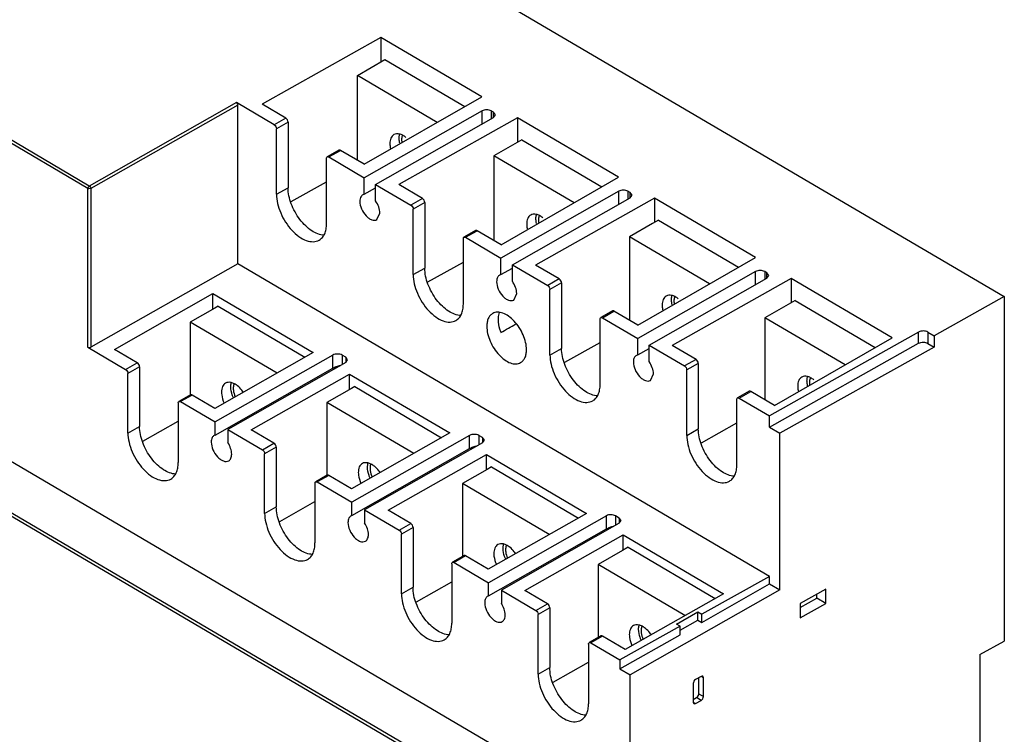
# Model space of a CAD drawing. Header units: millimetres. Extents: x 46 to 356, y 131 to 430.
# Tile 3 of 3: x 204 to 356, y 218 to 327. Entities that reach past the tile are written whole.
import ezdxf

# ---------------------------------------------------------------- set-up
doc = ezdxf.new("R2010")
doc.units = ezdxf.units.MM
doc.header["$LTSCALE"] = 36.473453
doc.layers.get('0').update_dxf_attribs({"linetype": 'CONTINUOUS'})

msp = doc.modelspace()

# ---------------------------------------------------------------- linework, layer by layer
at = {"color": 7}
for p, q in [((109.55, 429.55), (355.88, 284.83)), ((215.19, 301.83), (53.19, 397.01)), ((214.97, 301.47), (52.97, 396.64)), ((260.03, 324.66), (241.75, 314.4)), ((260.03, 324.66), (260.03, 320.92)), ((275.55, 315.54), (260.03, 324.66)), ((256.4, 318.83), (260.65, 321.28)), ((260.65, 321.28), (272.95, 314.05)), ((256.4, 305.79), (256.4, 318.83)), ((268.69, 311.61), (256.4, 318.83)), ((257.46, 305.17), (275.55, 315.54)), ((237.8, 314.66), (215.19, 301.83)), ((238.01, 314.29), (215.4, 301.47)), ((243.61, 311.24), (237.8, 314.66)), ((238.01, 289.88), (238.01, 314.29)), ((245.4, 312.26), (241.75, 314.4)), ((275.57, 313.39), (257.46, 303.11)), ((275.57, 311.37), (275.57, 313.39)), ((245.4, 312.26), (243.61, 311.24)), ((259.21, 302.08), (277.33, 312.36)), ((281.05, 312.31), (262.77, 302.05)), ((277.34, 313.18), (276.99, 313.38)), ((276.99, 313.38), (276.99, 312.17)), ((277.33, 312.36), (277.62, 312.77)), ((277.34, 312.36), (277.34, 313.18)), ((277.62, 312.77), (277.34, 313.18)), ((296.58, 303.19), (281.05, 312.31)), ((281.05, 312.31), (281.05, 308.57)), ((245.75, 311.64), (243.96, 310.63)), ((243.96, 300.57), (243.96, 310.63)), ((245.75, 311.64), (245.75, 301.58)), ((118.51, 309.25), (293.84, 206.24)), ((281.67, 308.93), (280.97, 308.52)), ((281.67, 308.93), (293.98, 301.7)), ((253.56, 307.34), (251.78, 306.33)), ((280.97, 308.52), (277.4, 306.49)), ((251.67, 296.04), (251.67, 306.1)), ((252.02, 306.3), (253.81, 307.31)), ((252.02, 306.3), (257.46, 303.11)), ((257.46, 305.17), (253.81, 307.31)), ((289.72, 299.26), (277.4, 306.49)), ((277.4, 306.49), (277.4, 293.45)), ((111.5, 304.97), (286.72, 202.03)), ((286.94, 202.39), (111.72, 305.33)), ((257.46, 300.57), (257.46, 303.11)), ((278.49, 292.82), (296.58, 303.19)), ((214.97, 277.06), (214.97, 301.47)), ((215.4, 301.47), (215.4, 277.06)), ((243.96, 300.57), (245.75, 301.58)), ((246.23, 299.44), (251.67, 302.5)), ((257.46, 300.57), (259.21, 301.57)), ((259.21, 299.54), (259.21, 302.08)), ((259.21, 302.08), (264.64, 298.89)), ((266.42, 299.9), (262.77, 302.05)), ((257.46, 300.57), (257.25, 300.49)), ((266.42, 299.9), (264.64, 298.89)), ((296.6, 301.04), (278.48, 290.76)), ((280.24, 289.73), (298.35, 300.01)), ((302.08, 299.96), (283.8, 289.69)), ((296.6, 299.01), (296.6, 301.04)), ((298.36, 300.82), (298.01, 301.03)), ((298.01, 301.03), (298.01, 299.81)), ((298.35, 300.01), (298.65, 300.42)), ((298.36, 300.01), (298.36, 300.82)), ((298.65, 300.42), (298.36, 300.82)), ((317.61, 290.84), (302.08, 299.96)), ((302.08, 299.96), (302.08, 296.22)), ((266.77, 299.29), (264.99, 298.28)), ((264.99, 288.22), (264.99, 298.28)), ((266.77, 299.29), (266.77, 289.23)), ((259.42, 296.67), (259.87, 297.67)), ((301.81, 296.06), (298.24, 294.04)), ((302.7, 296.57), (301.81, 296.06)), ((302.7, 296.57), (315, 289.34)), ((272.7, 283.69), (272.7, 293.75)), ((274.59, 294.99), (272.8, 293.98)), ((273.05, 293.95), (274.83, 294.96)), ((273.05, 293.95), (278.48, 290.76)), ((278.49, 292.82), (274.83, 294.96)), ((310.56, 286.8), (298.24, 294.04)), ((298.24, 294.04), (298.24, 281.21)), ((278.48, 288.22), (278.48, 290.76)), ((299.51, 280.46), (317.61, 290.84)), ((238.01, 289.88), (215.4, 277.06)), ((319.8, 241.83), (238.01, 289.88)), ((264.99, 288.22), (266.77, 289.23)), ((267.26, 287.09), (272.7, 290.15)), ((278.48, 288.22), (280.24, 289.21)), ((280.24, 289.73), (285.67, 286.54)), ((280.24, 287.19), (280.24, 289.73)), ((287.45, 287.55), (283.8, 289.69)), ((278.48, 288.22), (278.27, 288.14)), ((317.63, 288.68), (299.51, 278.4)), ((301.26, 277.37), (319.38, 287.65)), ((317.63, 286.66), (317.63, 288.68)), ((319.39, 288.47), (319.04, 288.68)), ((319.04, 288.68), (319.04, 287.46)), ((319.38, 287.65), (319.68, 288.06)), ((319.68, 288.06), (319.39, 288.47)), ((319.39, 287.65), (319.39, 288.47)), ((287.45, 287.55), (285.67, 286.54)), ((287.8, 286.93), (286.02, 285.92)), ((287.8, 286.93), (287.8, 276.88)), ((323.11, 287.6), (304.83, 277.34)), ((338.63, 278.48), (323.11, 287.6)), ((323.11, 287.6), (323.11, 283.86)), ((219.07, 276.71), (234.19, 285.29)), ((234.19, 285.29), (249.61, 276.23)), ((234.19, 282.9), (234.19, 285.29)), ((280.45, 284.31), (280.9, 285.32)), ((286.02, 275.86), (286.02, 285.92)), ((355.88, 284.83), (345.09, 278.81)), ((355.88, 284.83), (355.88, 231.89)), ((234.98, 283.36), (234.48, 283.07)), ((234.98, 283.36), (248.34, 275.51)), ((322.65, 283.6), (319.08, 281.58)), ((323.73, 284.22), (322.65, 283.6)), ((323.73, 284.22), (336.03, 276.99)), ((234.48, 283.07), (230.7, 280.93)), ((295.62, 282.63), (293.83, 281.62)), ((294.08, 281.6), (295.86, 282.61)), ((294.08, 281.6), (299.51, 278.4)), ((299.51, 280.46), (295.86, 282.61)), ((244.06, 273.08), (230.7, 280.93)), ((230.7, 280.93), (230.7, 269.7)), ((293.73, 271.33), (293.73, 281.39)), ((331.4, 274.34), (319.08, 281.58)), ((319.08, 281.58), (319.08, 268.97)), ((342.71, 279.39), (319.76, 266.51)), ((342.71, 277.66), (342.71, 279.39)), ((344.12, 279.38), (345.09, 278.81)), ((344.12, 279.38), (344.12, 277.65)), ((345.09, 278.81), (345.09, 277.08)), ((214.97, 277.06), (220.77, 273.65)), ((288.28, 274.74), (293.73, 277.79)), ((299.51, 275.87), (299.51, 278.4)), ((301.26, 277.37), (306.7, 274.18)), ((301.26, 274.84), (301.26, 277.37)), ((308.48, 275.19), (304.83, 277.34)), ((319.76, 264.78), (342.71, 277.66)), ((320.54, 268.11), (338.63, 278.48)), ((345.09, 277.08), (321.35, 263.84)), ((344.12, 277.65), (345.09, 277.08)), ((222.56, 274.66), (219.07, 276.71)), ((249.61, 276.23), (234.49, 267.65)), ((252.64, 275.85), (234.52, 265.57)), ((252.64, 273.83), (252.64, 275.85)), ((254.62, 275.51), (254.06, 275.84)), ((254.06, 275.84), (254.06, 274.38)), ((286.02, 275.86), (287.8, 276.88)), ((299.51, 275.87), (299.3, 275.79)), ((299.51, 275.87), (301.26, 276.86)), ((220.77, 273.65), (222.56, 274.66)), ((222.91, 274.05), (221.12, 273.03)), ((222.91, 274.05), (222.91, 264.88)), ((254.61, 274.69), (236.49, 264.41)), ((254.61, 274.69), (254.91, 275.1)), ((254.91, 275.1), (254.62, 275.51)), ((254.62, 275.51), (254.62, 274.69)), ((308.48, 275.19), (306.7, 274.18)), ((308.83, 274.58), (307.05, 273.57)), ((308.83, 274.58), (308.83, 264.52)), ((221.12, 263.87), (221.12, 273.03)), ((234.52, 263.55), (252.64, 273.83)), ((240.1, 264.36), (255.22, 272.94)), ((255.22, 272.94), (270.64, 263.88)), ((255.22, 270.55), (255.22, 272.94)), ((301.47, 271.96), (301.93, 272.97)), ((307.05, 263.51), (307.05, 273.57)), ((256, 271), (255.51, 270.72)), ((256, 271), (269.36, 263.15)), ((230.75, 269.73), (228.97, 268.72)), ((231, 269.7), (229.22, 268.69)), ((234.49, 267.65), (231, 269.7)), ((255.51, 270.72), (251.73, 268.57)), ((316.64, 270.28), (314.86, 269.27)), ((315.11, 269.24), (316.89, 270.25)), ((320.54, 268.11), (316.89, 270.25)), ((228.87, 268.49), (228.87, 259.32)), ((229.22, 268.69), (234.52, 265.57)), ((265.08, 260.73), (251.73, 268.57)), ((251.73, 268.57), (251.73, 257.35)), ((314.76, 258.98), (314.76, 269.04)), ((315.11, 269.24), (319.76, 266.51)), ((319.76, 264.78), (319.76, 266.51)), ((223.44, 262.62), (228.87, 265.69)), ((234.52, 263.55), (234.52, 265.57)), ((309.31, 262.38), (314.76, 265.44)), ((221.12, 263.87), (222.91, 264.88)), ((234.52, 263.55), (234.4, 263.49)), ((236.49, 264.41), (241.8, 261.29)), ((236.49, 264.41), (236.49, 262.39)), ((243.58, 262.31), (240.1, 264.36)), ((270.64, 263.88), (255.52, 255.3)), ((273.67, 263.49), (255.55, 253.22)), ((273.67, 261.48), (273.67, 263.49)), ((275.65, 263.16), (275.08, 263.49)), ((275.08, 263.49), (275.08, 262.03)), ((307.05, 263.51), (308.83, 264.52)), ((319.76, 264.78), (321.35, 263.84)), ((321.35, 239.76), (321.35, 263.84)), ((241.8, 261.29), (243.58, 262.31)), ((275.64, 262.34), (257.52, 252.06)), ((275.64, 262.34), (275.94, 262.75)), ((275.94, 262.75), (275.65, 263.16)), ((275.65, 263.16), (275.65, 262.34)), ((243.94, 261.69), (242.15, 260.68)), ((242.15, 251.52), (242.15, 260.68)), ((243.94, 261.69), (243.94, 252.53)), ((255.55, 251.2), (273.67, 261.48)), ((261.12, 252), (276.24, 260.58)), ((276.24, 260.58), (291.66, 251.52)), ((276.24, 258.2), (276.24, 260.58)), ((251.78, 257.37), (250, 256.36)), ((276.35, 258.26), (272.57, 256.11)), ((277.03, 258.65), (276.35, 258.26)), ((277.03, 258.65), (290.39, 250.8)), ((249.89, 256.13), (249.89, 246.97)), ((252.03, 257.35), (250.24, 256.34)), ((250.24, 256.34), (255.55, 253.22)), ((255.52, 255.3), (252.03, 257.35)), ((285.92, 248.27), (272.57, 256.11)), ((272.57, 256.11), (272.57, 244.89)), ((244.47, 250.26), (249.89, 253.34)), ((255.55, 251.2), (255.55, 253.22)), ((242.15, 251.52), (243.94, 252.53)), ((257.52, 252.06), (262.83, 248.94)), ((257.52, 252.06), (257.52, 250.04)), ((264.61, 249.95), (261.12, 252)), ((291.66, 251.52), (276.54, 242.94)), ((255.55, 251.2), (255.43, 251.14)), ((262.83, 248.94), (264.61, 249.95)), ((294.7, 251.14), (276.58, 240.86)), ((296.66, 249.99), (278.55, 239.71)), ((294.7, 249.12), (294.7, 251.14)), ((296.68, 250.8), (296.11, 251.13)), ((296.11, 251.13), (296.11, 249.67)), ((296.66, 249.99), (296.96, 250.4)), ((296.96, 250.4), (296.68, 250.8)), ((296.68, 250.8), (296.68, 249.99)), ((264.96, 249.34), (263.18, 248.33)), ((263.18, 239.16), (263.18, 248.33)), ((264.96, 249.34), (264.96, 240.18)), ((276.58, 238.84), (294.7, 249.12)), ((282.15, 239.65), (297.27, 248.23)), ((297.27, 248.23), (312.69, 239.17)), ((297.27, 245.84), (297.27, 248.23)), ((297.19, 245.8), (293.41, 243.65)), ((298.06, 246.3), (297.19, 245.8)), ((298.06, 246.3), (311.42, 238.45)), ((270.92, 243.78), (270.92, 234.62)), ((272.81, 245.02), (271.02, 244.01)), ((273.05, 244.99), (271.27, 243.98)), ((271.27, 243.98), (276.58, 240.86)), ((276.54, 242.94), (273.05, 244.99)), ((306.77, 235.81), (293.41, 243.65)), ((293.41, 243.65), (293.41, 232.43)), ((265.5, 237.91), (270.92, 240.99)), ((276.58, 238.84), (276.58, 240.86)), ((319.8, 241.83), (309.37, 236.01)), ((319.8, 240.67), (319.8, 241.83)), ((263.18, 239.16), (264.96, 240.18)), ((278.55, 239.71), (283.86, 236.59)), ((278.55, 239.71), (278.55, 237.69)), ((285.64, 237.6), (282.15, 239.65)), ((321.35, 239.76), (298.33, 226.7)), ((309.37, 234.75), (319.8, 240.67)), ((319.8, 240.67), (321.35, 239.76)), ((328.43, 239.87), (324.48, 237.66)), ((328.43, 237.67), (328.43, 239.87)), ((276.58, 238.84), (276.46, 238.79)), ((312.69, 239.17), (297.57, 230.59)), ((324.48, 237.07), (327.05, 238.5)), ((327.05, 238.5), (327.05, 239.1)), ((328.43, 237.67), (327.05, 238.5)), ((283.86, 236.59), (285.64, 237.6)), ((285.99, 236.99), (284.21, 235.97)), ((285.99, 236.99), (285.99, 227.82)), ((305.48, 234.51), (308.76, 236.37)), ((308.76, 236.37), (309.37, 236.01)), ((308.76, 235.11), (308.76, 236.37)), ((324.48, 235.46), (328.43, 237.67)), ((324.48, 237.66), (324.48, 235.46)), ((284.21, 226.81), (284.21, 235.97)), ((306.04, 233.54), (308.76, 235.11)), ((308.76, 235.11), (309.37, 234.75)), ((309.37, 234.75), (309.37, 236.01)), ((306.06, 234.17), (296.78, 228.99)), ((306.06, 234.17), (305.48, 234.51)), ((306.06, 232.87), (306.06, 234.17)), ((293.83, 232.67), (292.05, 231.65)), ((294.08, 232.64), (292.3, 231.63)), ((297.57, 230.59), (294.08, 232.64)), ((296.78, 227.6), (306.06, 232.87)), ((352.14, 229.8), (355.88, 231.89)), ((291.95, 231.43), (291.95, 222.26)), ((292.3, 231.63), (296.78, 228.99)), ((286.52, 225.56), (291.95, 228.63)), ((296.78, 228.99), (296.78, 227.6)), ((352.14, 229.8), (352.14, 200.27)), ((284.21, 226.81), (285.99, 227.82)), ((296.78, 227.6), (298.33, 226.7)), ((298.33, 198.38), (298.33, 226.7)), ((309.26, 226.45), (308.4, 225.97)), ((308.93, 223.8), (308.93, 226.26)), ((309.62, 226.24), (309.27, 226.45)), ((309.62, 223.38), (309.62, 226.24)), ((308.04, 225.36), (308.04, 222.5)), ((308.04, 222.89), (308.57, 223.19)), ((308.4, 222.29), (309.26, 222.77)), ((309.26, 222.77), (308.57, 223.19)), ((308.93, 223.8), (309.62, 223.38)), ((308.04, 222.5), (308.4, 222.29))]:
    msp.add_line(p, q, dxfattribs=at)
for centre in [(253.82, 273.36), (274.85, 261.01), (295.88, 248.65)]:
    msp.add_arc(centre, 1.03, 150.2255, 155.1376, dxfattribs=at)
for centre, major_axis, ratio, start_param, end_param in [((-235.35, -13.55), (589.5, 337.99), 0.004534, -0.514871, -0.506925), ((308.4, 225.56), (0.257, 0.429), 0.58734, 0.794305, 2.365101), ((309.26, 226.04), (0.257, 0.429), 0.58734, -0.776492, 0.794305), ((308.57, 223.6), (0.257, 0.429), 0.58734, -2.347288, -0.776492), ((309.26, 223.18), (0.257, 0.429), 0.58734, -2.347288, -0.776492), ((308.4, 222.7), (0.257, 0.429), 0.58734, 2.365101, 3.935897)]:
    msp.add_ellipse(centre, major_axis=major_axis, ratio=ratio, start_param=start_param, end_param=end_param, dxfattribs=at)
for points, knots in [([(238.01, 314.29), (238.01, 314.33), (237.98, 314.47), (237.89, 314.61), (237.8, 314.66)], [0, 0, 0, 0, 0.240611, 1, 1, 1, 1]), ([(276.99, 313.38), (276.78, 313.51), (276.28, 313.6), (275.78, 313.51), (275.57, 313.39)], [0, 0, 0, 0, 0.498861, 1, 1, 1, 1]), ([(245.75, 311.64), (245.75, 311.76), (245.67, 312), (245.5, 312.19), (245.4, 312.26)], [0, 0, 0, 0, 0.50057, 1, 1, 1, 1]), ([(243.61, 311.24), (243.72, 311.18), (243.88, 310.99), (243.96, 310.75), (243.96, 310.63)], [0, 0, 0, 0, 0.499426, 1, 1, 1, 1]), ([(262.03, 309.74), (261.83, 309.62), (261.48, 309.18), (261.41, 308.65), (261.41, 308.36)], [0, 0, 0, 0, 0.447781, 1, 1, 1, 1]), ([(263.88, 309.32), (263.73, 309.44), (263.41, 309.65), (262.91, 309.85), (262.44, 309.89), (262.15, 309.8), (262.03, 309.74)], [0, 0, 0, 0, 0.299417, 0.562797, 0.792206, 1, 1, 1, 1]), ([(262.84, 309.17), (262.84, 309.23), (262.84, 309.47), (262.88, 309.7), (262.94, 309.86)], [0, 0, 0, 0, 0.266105, 1, 1, 1, 1]), ([(262.93, 308.4), (262.91, 308.47), (262.86, 308.72), (262.84, 308.98), (262.84, 309.17)], [0, 0, 0, 0, 0.261978, 1, 1, 1, 1]), ([(263.36, 309.68), (263.34, 309.62), (263.24, 309.39), (263.21, 309.14), (263.21, 308.95)], [0, 0, 0, 0, 0.228867, 1, 1, 1, 1]), ([(263.21, 308.95), (263.21, 308.92), (263.22, 308.79), (263.23, 308.66), (263.24, 308.56)], [0, 0, 0, 0, 0.241488, 1, 1, 1, 1]), ([(253.81, 307.31), (253.79, 307.33), (253.71, 307.36), (253.61, 307.37), (253.56, 307.34)], [0, 0, 0, 0, 0.294422, 1, 1, 1, 1]), ([(261.41, 308.36), (261.41, 308.3), (261.42, 308.04), (261.46, 307.78), (261.5, 307.58)], [0, 0, 0, 0, 0.237443, 1, 1, 1, 1]), ([(251.67, 306.1), (251.67, 306.13), (251.68, 306.21), (251.72, 306.3), (251.78, 306.33)], [0, 0, 0, 0, 0.295042, 1, 1, 1, 1]), ([(251.78, 306.33), (251.79, 306.34), (251.88, 306.37), (251.97, 306.34), (252.02, 306.3)], [0, 0, 0, 0, 0.220431, 1, 1, 1, 1]), ([(214.97, 301.47), (214.97, 301.5), (215, 301.65), (215.09, 301.78), (215.19, 301.83)], [0, 0, 0, 0, 0.240272, 1, 1, 1, 1]), ([(215.4, 301.47), (215.37, 301.45), (215.23, 301.4), (215.07, 301.41), (214.97, 301.47)], [0, 0, 0, 0, 0.241324, 1, 1, 1, 1]), ([(215.19, 301.83), (215.22, 301.82), (215.33, 301.72), (215.4, 301.58), (215.4, 301.47)], [0, 0, 0, 0, 0.239899, 1, 1, 1, 1]), ([(251.31, 294.29), (250.64, 294.3), (249.58, 294.75), (248.41, 295.7), (247.23, 297.04), (246.15, 298.99), (245.75, 300.74), (245.75, 301.58)], [0, 0, 0, 0, 0.203694, 0.328338, 0.463734, 0.744336, 1, 1, 1, 1]), ([(243.96, 300.57), (243.96, 300.1), (244.09, 299.12), (244.58, 297.66), (245.33, 296.26), (246.27, 295.03), (247.35, 294.06), (248.47, 293.43), (249.57, 293.2), (250.26, 293.37), (250.53, 293.52)], [0, 0, 0, 0, 0.129112, 0.271183, 0.418781, 0.563462, 0.69731, 0.814538, 0.913626, 1, 1, 1, 1]), ([(257.1, 300.38), (257.05, 300.33), (256.85, 300.08), (256.79, 299.74), (256.79, 299.49)], [0, 0, 0, 0, 0.22054, 1, 1, 1, 1]), ([(266.77, 299.29), (266.77, 299.41), (266.69, 299.65), (266.53, 299.84), (266.42, 299.9)], [0, 0, 0, 0, 0.50057, 1, 1, 1, 1]), ([(298.01, 301.03), (297.81, 301.15), (297.31, 301.25), (296.81, 301.16), (296.6, 301.04)], [0, 0, 0, 0, 0.498861, 1, 1, 1, 1]), ([(256.79, 299.49), (256.79, 299.09), (257, 298.28), (257.56, 297.41), (258.15, 296.88), (258.59, 296.63), (259.03, 296.54), (259.31, 296.6), (259.42, 296.67)], [0, 0, 0, 0, 0.270559, 0.562426, 0.696592, 0.814094, 0.913418, 1, 1, 1, 1]), ([(259.87, 297.67), (259.87, 297.99), (259.73, 298.66), (259.41, 299.26), (259.21, 299.54)], [0, 0, 0, 0, 0.475866, 1, 1, 1, 1]), ([(264.64, 298.89), (264.75, 298.83), (264.91, 298.64), (264.99, 298.4), (264.99, 298.28)], [0, 0, 0, 0, 0.499426, 1, 1, 1, 1]), ([(283.06, 297.38), (282.86, 297.27), (282.5, 296.83), (282.44, 296.3), (282.44, 296.01)], [0, 0, 0, 0, 0.447781, 1, 1, 1, 1]), ([(284.91, 296.96), (284.75, 297.09), (284.44, 297.3), (283.94, 297.5), (283.47, 297.54), (283.18, 297.45), (283.06, 297.38)], [0, 0, 0, 0, 0.299417, 0.562797, 0.792206, 1, 1, 1, 1]), ([(283.86, 296.82), (283.86, 296.88), (283.87, 297.11), (283.91, 297.35), (283.96, 297.51)], [0, 0, 0, 0, 0.266105, 1, 1, 1, 1]), ([(283.95, 296.05), (283.94, 296.11), (283.89, 296.37), (283.86, 296.63), (283.86, 296.82)], [0, 0, 0, 0, 0.261978, 1, 1, 1, 1]), ([(284.39, 297.32), (284.36, 297.27), (284.27, 297.04), (284.24, 296.79), (284.24, 296.6)], [0, 0, 0, 0, 0.228867, 1, 1, 1, 1]), ([(250.53, 293.52), (250.71, 293.63), (251.06, 293.91), (251.42, 294.5), (251.63, 295.23), (251.67, 295.76), (251.67, 296.04)], [0, 0, 0, 0, 0.216867, 0.44958, 0.709354, 1, 1, 1, 1]), ([(282.44, 296.01), (282.44, 295.95), (282.44, 295.69), (282.49, 295.42), (282.53, 295.23)], [0, 0, 0, 0, 0.237443, 1, 1, 1, 1]), ([(284.24, 296.6), (284.24, 296.56), (284.24, 296.44), (284.26, 296.31), (284.27, 296.21)], [0, 0, 0, 0, 0.241488, 1, 1, 1, 1]), ([(272.7, 293.75), (272.7, 293.77), (272.71, 293.86), (272.75, 293.95), (272.8, 293.98)], [0, 0, 0, 0, 0.295042, 1, 1, 1, 1]), ([(272.8, 293.98), (272.82, 293.99), (272.9, 294.01), (272.99, 293.98), (273.05, 293.95)], [0, 0, 0, 0, 0.220431, 1, 1, 1, 1]), ([(274.83, 294.96), (274.81, 294.97), (274.74, 295.01), (274.64, 295.02), (274.59, 294.99)], [0, 0, 0, 0, 0.294422, 1, 1, 1, 1]), ([(272.34, 281.94), (271.67, 281.94), (270.61, 282.39), (269.43, 283.35), (268.25, 284.68), (267.17, 286.63), (266.77, 288.39), (266.77, 289.23)], [0, 0, 0, 0, 0.203694, 0.328338, 0.463734, 0.744336, 1, 1, 1, 1]), ([(264.99, 288.22), (264.99, 287.75), (265.12, 286.76), (265.61, 285.31), (266.35, 283.91), (267.3, 282.68), (268.38, 281.71), (269.5, 281.08), (270.6, 280.85), (271.29, 281.01), (271.56, 281.17)], [0, 0, 0, 0, 0.129112, 0.271183, 0.418781, 0.563462, 0.69731, 0.814538, 0.913626, 1, 1, 1, 1]), ([(278.13, 288.03), (278.08, 287.98), (277.88, 287.72), (277.82, 287.38), (277.82, 287.13)], [0, 0, 0, 0, 0.22054, 1, 1, 1, 1]), ([(319.04, 288.68), (318.83, 288.8), (318.34, 288.9), (317.84, 288.8), (317.63, 288.68)], [0, 0, 0, 0, 0.498861, 1, 1, 1, 1]), ([(277.82, 287.13), (277.82, 286.74), (278.03, 285.93), (278.58, 285.06), (279.17, 284.53), (279.62, 284.28), (280.06, 284.18), (280.34, 284.25), (280.45, 284.31)], [0, 0, 0, 0, 0.270559, 0.562426, 0.696592, 0.814094, 0.913418, 1, 1, 1, 1]), ([(280.9, 285.32), (280.9, 285.64), (280.76, 286.31), (280.44, 286.91), (280.24, 287.19)], [0, 0, 0, 0, 0.475866, 1, 1, 1, 1]), ([(285.67, 286.54), (285.77, 286.48), (285.94, 286.28), (286.02, 286.04), (286.02, 285.92)], [0, 0, 0, 0, 0.499426, 1, 1, 1, 1]), ([(287.8, 286.93), (287.8, 287.06), (287.72, 287.29), (287.56, 287.49), (287.45, 287.55)], [0, 0, 0, 0, 0.50057, 1, 1, 1, 1]), ([(303.9, 284.92), (303.7, 284.81), (303.34, 284.37), (303.28, 283.84), (303.28, 283.55)], [0, 0, 0, 0, 0.447781, 1, 1, 1, 1]), ([(305.75, 284.51), (305.59, 284.63), (305.28, 284.84), (304.78, 285.04), (304.31, 285.08), (304.02, 284.99), (303.9, 284.92)], [0, 0, 0, 0, 0.299417, 0.562797, 0.792206, 1, 1, 1, 1]), ([(304.7, 284.36), (304.7, 284.42), (304.71, 284.65), (304.75, 284.89), (304.8, 285.05)], [0, 0, 0, 0, 0.266105, 1, 1, 1, 1]), ([(305.23, 284.86), (305.2, 284.81), (305.11, 284.58), (305.08, 284.33), (305.08, 284.14)], [0, 0, 0, 0, 0.228867, 1, 1, 1, 1]), ([(271.56, 281.17), (271.74, 281.27), (272.08, 281.56), (272.44, 282.15), (272.66, 282.88), (272.7, 283.41), (272.7, 283.69)], [0, 0, 0, 0, 0.216867, 0.44958, 0.709354, 1, 1, 1, 1]), ([(303.28, 283.55), (303.28, 283.49), (303.28, 283.23), (303.33, 282.96), (303.37, 282.77)], [0, 0, 0, 0, 0.237421, 1, 1, 1, 1]), ([(304.79, 283.59), (304.78, 283.65), (304.73, 283.91), (304.7, 284.17), (304.7, 284.36)], [0, 0, 0, 0, 0.261997, 1, 1, 1, 1]), ([(305.08, 284.14), (305.08, 284.11), (305.08, 283.98), (305.1, 283.85), (305.11, 283.75)], [0, 0, 0, 0, 0.241456, 1, 1, 1, 1]), ([(277.21, 282.25), (277.07, 282.17), (276.8, 281.95), (276.51, 281.48), (276.34, 280.9), (276.31, 280.48), (276.31, 280.26)], [0, 0, 0, 0, 0.21683, 0.449551, 0.709444, 1, 1, 1, 1]), ([(282.41, 276.68), (282.41, 277.05), (282.31, 277.83), (281.92, 278.98), (281.33, 280.09), (280.58, 281.06), (279.73, 281.83), (278.84, 282.33), (277.97, 282.51), (277.43, 282.38), (277.21, 282.25)], [0, 0, 0, 0, 0.12911, 0.271212, 0.418806, 0.563489, 0.697325, 0.814545, 0.913627, 1, 1, 1, 1]), ([(278.09, 281.27), (278.09, 281.37), (278.11, 281.75), (278.18, 282.13), (278.28, 282.38)], [0, 0, 0, 0, 0.269261, 1, 1, 1, 1]), ([(293.73, 281.39), (293.73, 281.42), (293.73, 281.5), (293.78, 281.59), (293.83, 281.62)], [0, 0, 0, 0, 0.295042, 1, 1, 1, 1]), ([(293.83, 281.62), (293.85, 281.63), (293.93, 281.66), (294.02, 281.63), (294.08, 281.6)], [0, 0, 0, 0, 0.220431, 1, 1, 1, 1]), ([(295.86, 282.61), (295.84, 282.62), (295.77, 282.66), (295.67, 282.66), (295.62, 282.63)], [0, 0, 0, 0, 0.294422, 1, 1, 1, 1]), ([(276.31, 280.26), (276.31, 279.89), (276.41, 279.11), (276.8, 277.96), (277.39, 276.85), (278.14, 275.88), (278.99, 275.11), (279.88, 274.61), (280.75, 274.43), (281.29, 274.56), (281.51, 274.69)], [0, 0, 0, 0, 0.12911, 0.271212, 0.418806, 0.563489, 0.697325, 0.814545, 0.913627, 1, 1, 1, 1]), ([(278.49, 279.3), (278.42, 279.47), (278.21, 280.11), (278.09, 280.78), (278.09, 281.27)], [0, 0, 0, 0, 0.266146, 1, 1, 1, 1]), ([(344.12, 279.38), (343.91, 279.5), (343.42, 279.6), (342.92, 279.51), (342.71, 279.39)], [0, 0, 0, 0, 0.498524, 1, 1, 1, 1]), ([(214.97, 277.06), (215, 277.04), (215.14, 276.99), (215.3, 277), (215.4, 277.06)], [0, 0, 0, 0, 0.239558, 1, 1, 1, 1]), ([(342.71, 277.66), (342.92, 277.78), (343.42, 277.87), (343.91, 277.77), (344.12, 277.65)], [0, 0, 0, 0, 0.501476, 1, 1, 1, 1]), ([(254.06, 275.84), (253.85, 275.96), (253.35, 276.06), (252.85, 275.97), (252.64, 275.85)], [0, 0, 0, 0, 0.498861, 1, 1, 1, 1]), ([(281.51, 274.69), (281.65, 274.77), (281.92, 274.99), (282.21, 275.46), (282.38, 276.04), (282.41, 276.46), (282.41, 276.68)], [0, 0, 0, 0, 0.21683, 0.449551, 0.709444, 1, 1, 1, 1]), ([(286.02, 275.86), (286.02, 275.39), (286.15, 274.41), (286.63, 272.96), (287.38, 271.56), (288.33, 270.32), (289.41, 269.35), (290.53, 268.73), (291.63, 268.49), (292.31, 268.66), (292.59, 268.82)], [0, 0, 0, 0, 0.129112, 0.271183, 0.418781, 0.563462, 0.69731, 0.814538, 0.913626, 1, 1, 1, 1]), ([(293.37, 269.58), (292.7, 269.59), (291.64, 270.04), (290.46, 271), (289.28, 272.33), (288.2, 274.28), (287.8, 276.04), (287.8, 276.88)], [0, 0, 0, 0, 0.203694, 0.328338, 0.463734, 0.744336, 1, 1, 1, 1]), ([(299.15, 275.68), (299.1, 275.63), (298.9, 275.37), (298.85, 275.03), (298.85, 274.78)], [0, 0, 0, 0, 0.22054, 1, 1, 1, 1]), ([(222.91, 274.05), (222.91, 274.17), (222.83, 274.41), (222.66, 274.6), (222.56, 274.66)], [0, 0, 0, 0, 0.50057, 1, 1, 1, 1]), ([(252.64, 273.83), (252.82, 273.93), (253.18, 274.12), (253.58, 274.24), (253.79, 274.24)], [0, 0, 0, 0, 0.505586, 1, 1, 1, 1]), ([(298.85, 274.78), (298.85, 274.39), (299.06, 273.57), (299.61, 272.71), (300.2, 272.17), (300.65, 271.92), (301.09, 271.83), (301.36, 271.9), (301.47, 271.96)], [0, 0, 0, 0, 0.270559, 0.562426, 0.696592, 0.814094, 0.913418, 1, 1, 1, 1]), ([(301.93, 272.97), (301.93, 273.29), (301.78, 273.95), (301.47, 274.55), (301.26, 274.84)], [0, 0, 0, 0, 0.475866, 1, 1, 1, 1]), ([(306.7, 274.18), (306.8, 274.12), (306.96, 273.93), (307.05, 273.69), (307.05, 273.57)], [0, 0, 0, 0, 0.499426, 1, 1, 1, 1]), ([(308.83, 274.58), (308.83, 274.7), (308.75, 274.94), (308.58, 275.13), (308.48, 275.19)], [0, 0, 0, 0, 0.50057, 1, 1, 1, 1]), ([(220.77, 273.65), (220.88, 273.59), (221.04, 273.39), (221.12, 273.16), (221.12, 273.03)], [0, 0, 0, 0, 0.499426, 1, 1, 1, 1]), ([(326.59, 272.05), (326.43, 272.17), (326.12, 272.38), (325.62, 272.58), (325.15, 272.62), (324.86, 272.53), (324.74, 272.46)], [0, 0, 0, 0, 0.299417, 0.562797, 0.792206, 1, 1, 1, 1]), ([(325.54, 271.9), (325.54, 271.96), (325.55, 272.2), (325.59, 272.43), (325.64, 272.59)], [0, 0, 0, 0, 0.266105, 1, 1, 1, 1]), ([(236.14, 271.53), (235.94, 271.42), (235.59, 270.98), (235.52, 270.45), (235.52, 270.16)], [0, 0, 0, 0, 0.447781, 1, 1, 1, 1]), ([(237.99, 271.11), (237.84, 271.24), (237.52, 271.45), (237.02, 271.65), (236.55, 271.69), (236.26, 271.6), (236.14, 271.53)], [0, 0, 0, 0, 0.299417, 0.562797, 0.792206, 1, 1, 1, 1]), ([(236.94, 270.97), (236.94, 271.03), (236.95, 271.26), (236.99, 271.5), (237.05, 271.66)], [0, 0, 0, 0, 0.266105, 1, 1, 1, 1]), ([(237.47, 271.47), (237.45, 271.42), (237.35, 271.19), (237.32, 270.94), (237.32, 270.74)], [0, 0, 0, 0, 0.228867, 1, 1, 1, 1]), ([(238.87, 270.16), (238.8, 270.26), (238.54, 270.6), (238.24, 270.91), (237.99, 271.11)], [0, 0, 0, 0, 0.260321, 1, 1, 1, 1]), ([(292.59, 268.82), (292.77, 268.92), (293.11, 269.2), (293.47, 269.79), (293.69, 270.52), (293.73, 271.05), (293.73, 271.33)], [0, 0, 0, 0, 0.216867, 0.44958, 0.709354, 1, 1, 1, 1]), ([(324.74, 272.46), (324.53, 272.35), (324.18, 271.91), (324.12, 271.38), (324.12, 271.09)], [0, 0, 0, 0, 0.447781, 1, 1, 1, 1]), ([(324.12, 271.09), (324.12, 271.03), (324.12, 270.77), (324.17, 270.5), (324.21, 270.31)], [0, 0, 0, 0, 0.237399, 1, 1, 1, 1]), ([(325.63, 271.13), (325.62, 271.19), (325.57, 271.45), (325.54, 271.71), (325.54, 271.9)], [0, 0, 0, 0, 0.262017, 1, 1, 1, 1]), ([(326.07, 272.4), (326.04, 272.35), (325.95, 272.12), (325.92, 271.87), (325.92, 271.68)], [0, 0, 0, 0, 0.228867, 1, 1, 1, 1]), ([(325.92, 271.68), (325.92, 271.65), (325.92, 271.52), (325.94, 271.39), (325.95, 271.29)], [0, 0, 0, 0, 0.241424, 1, 1, 1, 1]), ([(231, 269.7), (230.98, 269.71), (230.9, 269.75), (230.8, 269.76), (230.75, 269.73)], [0, 0, 0, 0, 0.294422, 1, 1, 1, 1]), ([(235.52, 270.16), (235.52, 270.02), (235.56, 269.45), (235.74, 268.88), (235.92, 268.48)], [0, 0, 0, 0, 0.230257, 1, 1, 1, 1]), ([(237.35, 269.29), (237.28, 269.43), (237.07, 269.96), (236.94, 270.54), (236.94, 270.97)], [0, 0, 0, 0, 0.267206, 1, 1, 1, 1]), ([(237.32, 270.74), (237.32, 270.64), (237.35, 270.2), (237.48, 269.76), (237.62, 269.44)], [0, 0, 0, 0, 0.230737, 1, 1, 1, 1]), ([(316.89, 270.25), (316.87, 270.27), (316.79, 270.3), (316.69, 270.31), (316.64, 270.28)], [0, 0, 0, 0, 0.294422, 1, 1, 1, 1]), ([(228.87, 268.49), (228.87, 268.51), (228.87, 268.6), (228.92, 268.69), (228.97, 268.72)], [0, 0, 0, 0, 0.295042, 1, 1, 1, 1]), ([(228.97, 268.72), (228.99, 268.72), (229.07, 268.75), (229.16, 268.72), (229.22, 268.69)], [0, 0, 0, 0, 0.220431, 1, 1, 1, 1]), ([(314.76, 269.04), (314.76, 269.06), (314.76, 269.15), (314.81, 269.24), (314.86, 269.27)], [0, 0, 0, 0, 0.295042, 1, 1, 1, 1]), ([(314.86, 269.27), (314.88, 269.28), (314.96, 269.31), (315.05, 269.28), (315.11, 269.24)], [0, 0, 0, 0, 0.220431, 1, 1, 1, 1]), ([(221.12, 263.87), (221.12, 263.4), (221.26, 262.41), (221.74, 260.95), (222.49, 259.55), (223.44, 258.31), (224.52, 257.33), (225.65, 256.7), (226.76, 256.47), (227.45, 256.64), (227.72, 256.79)], [0, 0, 0, 0, 0.129112, 0.271183, 0.418781, 0.563462, 0.69731, 0.814538, 0.913626, 1, 1, 1, 1]), ([(228.5, 257.56), (227.83, 257.57), (226.76, 258.02), (225.58, 258.98), (224.39, 260.32), (223.31, 262.28), (222.91, 264.04), (222.91, 264.88)], [0, 0, 0, 0, 0.203606, 0.328231, 0.46363, 0.74428, 1, 1, 1, 1]), ([(275.08, 263.49), (274.87, 263.61), (274.38, 263.71), (273.88, 263.61), (273.67, 263.49)], [0, 0, 0, 0, 0.498861, 1, 1, 1, 1]), ([(307.05, 263.51), (307.05, 263.04), (307.18, 262.05), (307.66, 260.6), (308.41, 259.2), (309.36, 257.97), (310.43, 257), (311.56, 256.37), (312.66, 256.14), (313.34, 256.31), (313.61, 256.46)], [0, 0, 0, 0, 0.129112, 0.271183, 0.418781, 0.563462, 0.69731, 0.814538, 0.913626, 1, 1, 1, 1]), ([(314.39, 257.23), (313.72, 257.24), (312.67, 257.69), (311.49, 258.64), (310.31, 259.98), (309.23, 261.93), (308.83, 263.68), (308.83, 264.52)], [0, 0, 0, 0, 0.203694, 0.328338, 0.463734, 0.744336, 1, 1, 1, 1]), ([(234.21, 263.34), (234.16, 263.29), (233.99, 263.03), (233.94, 262.71), (233.94, 262.47)], [0, 0, 0, 0, 0.22164, 1, 1, 1, 1]), ([(233.94, 262.47), (233.94, 262.07), (234.15, 261.24), (234.72, 260.36), (235.32, 259.81), (235.78, 259.56), (236.22, 259.46), (236.5, 259.53), (236.62, 259.59)], [0, 0, 0, 0, 0.270531, 0.56241, 0.696577, 0.814093, 0.913421, 1, 1, 1, 1]), ([(237.08, 260.62), (237.08, 260.92), (236.95, 261.55), (236.67, 262.12), (236.49, 262.39)], [0, 0, 0, 0, 0.474979, 1, 1, 1, 1]), ([(243.94, 261.69), (243.94, 261.81), (243.85, 262.05), (243.69, 262.25), (243.58, 262.31)], [0, 0, 0, 0, 0.50057, 1, 1, 1, 1]), ([(236.62, 259.59), (236.77, 259.68), (237.03, 260.01), (237.08, 260.41), (237.08, 260.62)], [0, 0, 0, 0, 0.447781, 1, 1, 1, 1]), ([(241.8, 261.29), (241.91, 261.23), (242.07, 261.04), (242.15, 260.8), (242.15, 260.68)], [0, 0, 0, 0, 0.499426, 1, 1, 1, 1]), ([(273.67, 261.48), (273.85, 261.58), (274.21, 261.76), (274.61, 261.88), (274.81, 261.88)], [0, 0, 0, 0, 0.505586, 1, 1, 1, 1]), ([(227.72, 256.79), (227.9, 256.9), (228.24, 257.18), (228.61, 257.78), (228.82, 258.51), (228.87, 259.04), (228.87, 259.32)], [0, 0, 0, 0, 0.216867, 0.44958, 0.709354, 1, 1, 1, 1]), ([(257.17, 259.18), (256.96, 259.06), (256.61, 258.62), (256.55, 258.09), (256.55, 257.8)], [0, 0, 0, 0, 0.447781, 1, 1, 1, 1]), ([(259.02, 258.76), (258.86, 258.88), (258.55, 259.1), (258.05, 259.29), (257.58, 259.33), (257.29, 259.25), (257.17, 259.18)], [0, 0, 0, 0, 0.299417, 0.562797, 0.792206, 1, 1, 1, 1]), ([(257.97, 258.61), (257.97, 258.68), (257.98, 258.91), (258.02, 259.14), (258.07, 259.31)], [0, 0, 0, 0, 0.266105, 1, 1, 1, 1]), ([(258.5, 259.12), (258.47, 259.07), (258.38, 258.83), (258.35, 258.58), (258.35, 258.39)], [0, 0, 0, 0, 0.228867, 1, 1, 1, 1]), ([(313.61, 256.46), (313.8, 256.57), (314.14, 256.85), (314.5, 257.44), (314.71, 258.17), (314.76, 258.7), (314.76, 258.98)], [0, 0, 0, 0, 0.216867, 0.44958, 0.709354, 1, 1, 1, 1]), ([(252.03, 257.35), (252, 257.36), (251.93, 257.4), (251.83, 257.4), (251.78, 257.37)], [0, 0, 0, 0, 0.294422, 1, 1, 1, 1]), ([(256.55, 257.8), (256.55, 257.67), (256.59, 257.09), (256.76, 256.53), (256.95, 256.12)], [0, 0, 0, 0, 0.230257, 1, 1, 1, 1]), ([(258.38, 256.93), (258.31, 257.07), (258.09, 257.61), (257.97, 258.19), (257.97, 258.61)], [0, 0, 0, 0, 0.267206, 1, 1, 1, 1]), ([(258.35, 258.39), (258.35, 258.29), (258.38, 257.84), (258.51, 257.41), (258.65, 257.09)], [0, 0, 0, 0, 0.230737, 1, 1, 1, 1]), ([(259.89, 257.81), (259.83, 257.9), (259.57, 258.25), (259.27, 258.56), (259.02, 258.76)], [0, 0, 0, 0, 0.260321, 1, 1, 1, 1]), ([(249.89, 256.13), (249.89, 256.16), (249.9, 256.24), (249.94, 256.33), (250, 256.36)], [0, 0, 0, 0, 0.295042, 1, 1, 1, 1]), ([(250, 256.36), (250.01, 256.37), (250.09, 256.4), (250.19, 256.37), (250.24, 256.34)], [0, 0, 0, 0, 0.220431, 1, 1, 1, 1]), ([(242.15, 251.52), (242.15, 251.05), (242.28, 250.06), (242.77, 248.6), (243.52, 247.19), (244.47, 245.95), (245.55, 244.98), (246.68, 244.35), (247.78, 244.12), (248.47, 244.29), (248.75, 244.44)], [0, 0, 0, 0, 0.129112, 0.271183, 0.418781, 0.563462, 0.69731, 0.814538, 0.913626, 1, 1, 1, 1]), ([(249.52, 245.21), (248.85, 245.21), (247.79, 245.66), (246.61, 246.62), (245.42, 247.96), (244.34, 249.92), (243.94, 251.69), (243.94, 252.53)], [0, 0, 0, 0, 0.203606, 0.328231, 0.46363, 0.74428, 1, 1, 1, 1]), ([(255.24, 250.98), (255.19, 250.93), (255.01, 250.68), (254.96, 250.35), (254.96, 250.11)], [0, 0, 0, 0, 0.22164, 1, 1, 1, 1]), ([(254.96, 250.11), (254.96, 249.71), (255.18, 248.88), (255.74, 248), (256.34, 247.46), (256.8, 247.2), (257.25, 247.11), (257.53, 247.18), (257.64, 247.24)], [0, 0, 0, 0, 0.270531, 0.56241, 0.696577, 0.814093, 0.913421, 1, 1, 1, 1]), ([(258.11, 248.27), (258.11, 248.57), (257.98, 249.19), (257.7, 249.77), (257.52, 250.04)], [0, 0, 0, 0, 0.474979, 1, 1, 1, 1]), ([(264.96, 249.34), (264.96, 249.46), (264.88, 249.7), (264.72, 249.89), (264.61, 249.95)], [0, 0, 0, 0, 0.50057, 1, 1, 1, 1]), ([(296.11, 251.13), (295.9, 251.26), (295.4, 251.35), (294.91, 251.26), (294.7, 251.14)], [0, 0, 0, 0, 0.498861, 1, 1, 1, 1]), ([(262.83, 248.94), (262.93, 248.88), (263.1, 248.69), (263.18, 248.45), (263.18, 248.33)], [0, 0, 0, 0, 0.499426, 1, 1, 1, 1]), ([(294.7, 249.12), (294.88, 249.22), (295.24, 249.41), (295.64, 249.53), (295.84, 249.53)], [0, 0, 0, 0, 0.505586, 1, 1, 1, 1]), ([(248.75, 244.44), (248.93, 244.54), (249.27, 244.83), (249.63, 245.42), (249.85, 246.15), (249.89, 246.69), (249.89, 246.97)], [0, 0, 0, 0, 0.216867, 0.44958, 0.709354, 1, 1, 1, 1]), ([(257.64, 247.24), (257.79, 247.33), (258.06, 247.65), (258.11, 248.05), (258.11, 248.27)], [0, 0, 0, 0, 0.447781, 1, 1, 1, 1]), ([(279.86, 246.3), (279.7, 246.43), (279.39, 246.64), (278.89, 246.83), (278.42, 246.88), (278.13, 246.79), (278.01, 246.72)], [0, 0, 0, 0, 0.299417, 0.562797, 0.792206, 1, 1, 1, 1]), ([(278.81, 246.15), (278.81, 246.22), (278.82, 246.45), (278.86, 246.68), (278.91, 246.85)], [0, 0, 0, 0, 0.266105, 1, 1, 1, 1]), ([(278.01, 246.72), (277.8, 246.6), (277.45, 246.17), (277.38, 245.63), (277.38, 245.35)], [0, 0, 0, 0, 0.447781, 1, 1, 1, 1]), ([(277.38, 245.35), (277.38, 245.21), (277.43, 244.63), (277.6, 244.07), (277.79, 243.66)], [0, 0, 0, 0, 0.230253, 1, 1, 1, 1]), ([(279.22, 244.47), (279.15, 244.61), (278.93, 245.15), (278.81, 245.73), (278.81, 246.15)], [0, 0, 0, 0, 0.267207, 1, 1, 1, 1]), ([(279.34, 246.66), (279.31, 246.61), (279.22, 246.38), (279.19, 246.12), (279.19, 245.93)], [0, 0, 0, 0, 0.228867, 1, 1, 1, 1]), ([(279.19, 245.93), (279.19, 245.83), (279.22, 245.38), (279.35, 244.95), (279.49, 244.63)], [0, 0, 0, 0, 0.230732, 1, 1, 1, 1]), ([(280.73, 245.35), (280.67, 245.44), (280.41, 245.79), (280.11, 246.1), (279.86, 246.3)], [0, 0, 0, 0, 0.260323, 1, 1, 1, 1]), ([(270.92, 243.78), (270.92, 243.8), (270.93, 243.89), (270.97, 243.98), (271.02, 244.01)], [0, 0, 0, 0, 0.295042, 1, 1, 1, 1]), ([(271.02, 244.01), (271.04, 244.02), (271.12, 244.05), (271.21, 244.02), (271.27, 243.98)], [0, 0, 0, 0, 0.220431, 1, 1, 1, 1]), ([(273.05, 244.99), (273.03, 245.01), (272.96, 245.04), (272.86, 245.05), (272.81, 245.02)], [0, 0, 0, 0, 0.294422, 1, 1, 1, 1]), ([(270.55, 232.85), (269.88, 232.86), (268.82, 233.31), (267.64, 234.27), (266.45, 235.61), (265.36, 237.57), (264.96, 239.33), (264.96, 240.18)], [0, 0, 0, 0, 0.203606, 0.328231, 0.46363, 0.74428, 1, 1, 1, 1]), ([(263.18, 239.16), (263.18, 238.69), (263.31, 237.7), (263.8, 236.25), (264.55, 234.84), (265.5, 233.6), (266.58, 232.63), (267.71, 232), (268.81, 231.76), (269.5, 231.93), (269.77, 232.09)], [0, 0, 0, 0, 0.129112, 0.271183, 0.418781, 0.563462, 0.69731, 0.814538, 0.913626, 1, 1, 1, 1]), ([(276.26, 238.63), (276.22, 238.58), (276.04, 238.32), (275.99, 238), (275.99, 237.76)], [0, 0, 0, 0, 0.22164, 1, 1, 1, 1]), ([(275.99, 237.76), (275.99, 237.36), (276.21, 236.53), (276.77, 235.65), (277.37, 235.11), (277.83, 234.85), (278.28, 234.75), (278.56, 234.82), (278.67, 234.89)], [0, 0, 0, 0, 0.270531, 0.56241, 0.696577, 0.814093, 0.913421, 1, 1, 1, 1]), ([(279.14, 235.91), (279.14, 236.21), (279.01, 236.84), (278.73, 237.41), (278.55, 237.69)], [0, 0, 0, 0, 0.474979, 1, 1, 1, 1]), ([(283.86, 236.59), (283.96, 236.53), (284.12, 236.33), (284.21, 236.09), (284.21, 235.97)], [0, 0, 0, 0, 0.499426, 1, 1, 1, 1]), ([(285.99, 236.99), (285.99, 237.11), (285.91, 237.35), (285.74, 237.54), (285.64, 237.6)], [0, 0, 0, 0, 0.50057, 1, 1, 1, 1]), ([(278.67, 234.89), (278.82, 234.97), (279.08, 235.3), (279.14, 235.7), (279.14, 235.91)], [0, 0, 0, 0, 0.447781, 1, 1, 1, 1]), ([(269.77, 232.09), (269.96, 232.19), (270.3, 232.48), (270.66, 233.07), (270.88, 233.8), (270.92, 234.34), (270.92, 234.62)], [0, 0, 0, 0, 0.216867, 0.44958, 0.709354, 1, 1, 1, 1]), ([(298.85, 234.26), (298.64, 234.14), (298.29, 233.71), (298.22, 233.17), (298.22, 232.89)], [0, 0, 0, 0, 0.447781, 1, 1, 1, 1]), ([(300.7, 233.84), (300.54, 233.97), (300.23, 234.18), (299.73, 234.37), (299.26, 234.42), (298.97, 234.33), (298.85, 234.26)], [0, 0, 0, 0, 0.299417, 0.562797, 0.792206, 1, 1, 1, 1]), ([(299.65, 233.7), (299.65, 233.76), (299.66, 233.99), (299.7, 234.22), (299.75, 234.39)], [0, 0, 0, 0, 0.266105, 1, 1, 1, 1]), ([(300.06, 232.01), (299.99, 232.15), (299.77, 232.69), (299.65, 233.27), (299.65, 233.7)], [0, 0, 0, 0, 0.267208, 1, 1, 1, 1]), ([(300.18, 234.2), (300.15, 234.15), (300.06, 233.92), (300.03, 233.66), (300.03, 233.47)], [0, 0, 0, 0, 0.228867, 1, 1, 1, 1]), ([(300.03, 233.47), (300.03, 233.37), (300.06, 232.92), (300.19, 232.49), (300.33, 232.17)], [0, 0, 0, 0, 0.230726, 1, 1, 1, 1]), ([(301.57, 232.89), (301.51, 232.98), (301.25, 233.33), (300.95, 233.64), (300.7, 233.84)], [0, 0, 0, 0, 0.260325, 1, 1, 1, 1]), ([(291.95, 231.43), (291.95, 231.45), (291.95, 231.54), (292, 231.62), (292.05, 231.65)], [0, 0, 0, 0, 0.295042, 1, 1, 1, 1]), ([(292.05, 231.65), (292.07, 231.66), (292.15, 231.69), (292.24, 231.66), (292.3, 231.63)], [0, 0, 0, 0, 0.220431, 1, 1, 1, 1]), ([(294.08, 232.64), (294.06, 232.65), (293.98, 232.69), (293.89, 232.7), (293.83, 232.67)], [0, 0, 0, 0, 0.294422, 1, 1, 1, 1]), ([(298.22, 232.89), (298.22, 232.75), (298.27, 232.17), (298.44, 231.61), (298.63, 231.2)], [0, 0, 0, 0, 0.230249, 1, 1, 1, 1]), ([(291.58, 220.5), (290.91, 220.51), (289.85, 220.96), (288.66, 221.92), (287.48, 223.26), (286.39, 225.21), (285.99, 226.98), (285.99, 227.82)], [0, 0, 0, 0, 0.203606, 0.328231, 0.46363, 0.74428, 1, 1, 1, 1]), ([(284.21, 226.81), (284.21, 226.34), (284.34, 225.35), (284.82, 223.89), (285.57, 222.49), (286.53, 221.25), (287.61, 220.27), (288.73, 219.64), (289.84, 219.41), (290.53, 219.58), (290.8, 219.73)], [0, 0, 0, 0, 0.129112, 0.271183, 0.418781, 0.563462, 0.69731, 0.814538, 0.913626, 1, 1, 1, 1]), ([(290.8, 219.73), (290.98, 219.84), (291.33, 220.12), (291.69, 220.71), (291.9, 221.45), (291.95, 221.98), (291.95, 222.26)], [0, 0, 0, 0, 0.216867, 0.44958, 0.709354, 1, 1, 1, 1])]:
    msp.add_open_spline(points, degree=3, knots=knots, dxfattribs=at)
for points in [[(257.25, 300.49), (257.19, 300.46), (257.14, 300.43), (257.1, 300.38)], [(278.27, 288.14), (278.22, 288.11), (278.17, 288.07), (278.13, 288.03)], [(299.3, 275.79), (299.25, 275.76), (299.2, 275.72), (299.15, 275.68)], [(252.93, 273.87), (252.98, 273.95), (253.03, 274.02), (253.1, 274.08)], [(234.4, 263.5), (234.33, 263.45), (234.26, 263.4), (234.21, 263.34)], [(273.96, 261.52), (274, 261.6), (274.06, 261.67), (274.13, 261.73)], [(255.43, 251.14), (255.36, 251.1), (255.29, 251.05), (255.24, 250.98)], [(294.99, 249.16), (295.03, 249.24), (295.09, 249.31), (295.15, 249.37)], [(276.46, 238.79), (276.38, 238.75), (276.32, 238.69), (276.26, 238.63)]]:
    msp.add_open_spline(points, degree=3, dxfattribs=at)

doc.saveas('drawing.dxf')
